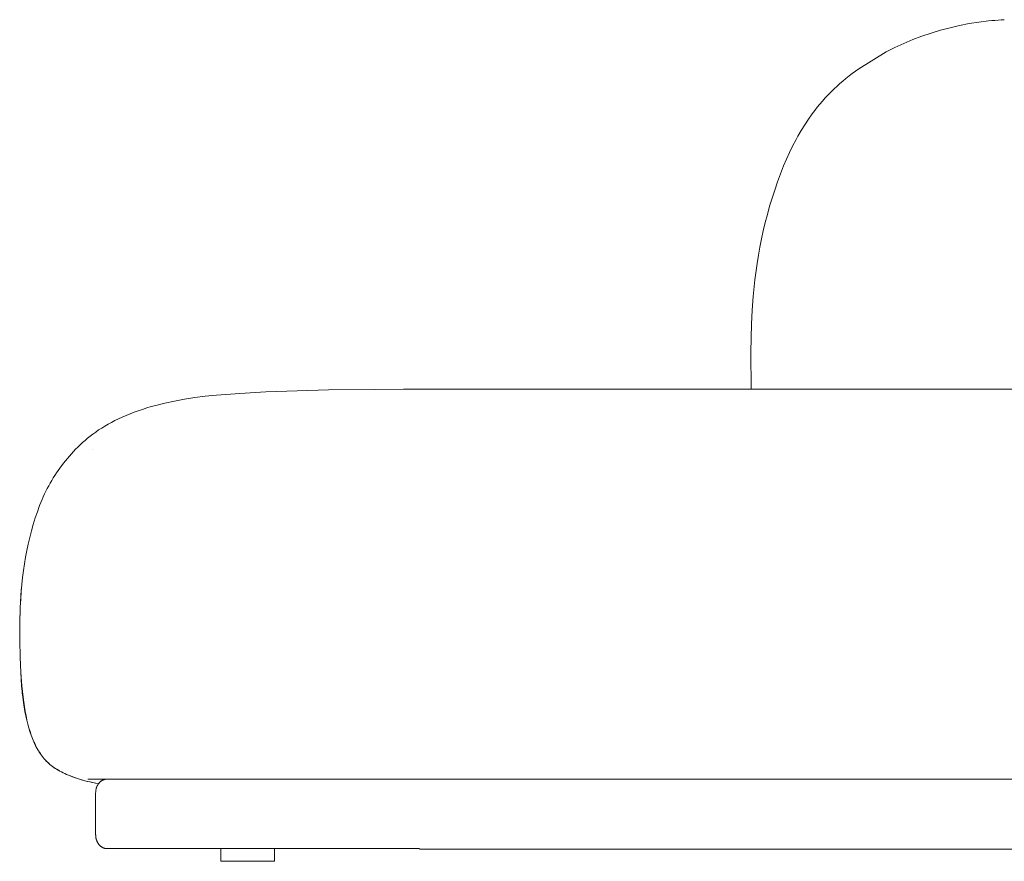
# Model space of a CAD drawing. Header units: millimetres. Extents: x -11064 to -7488, y -13382 to -11314.
# Tile 2 of 6: x -11064 to -10212, y -12105 to -11377. Entities that reach past the tile are written whole.
import ezdxf

# ---------------------------------------------------------------- set-up
doc = ezdxf.new("R2010")
doc.units = ezdxf.units.MM
doc.layers.add('Default', color=7, linetype='Continuous', lineweight=18, true_color=0x000000)

msp = doc.modelspace()

# ---------------------------------------------------------------- linework, layer by layer
at = {"layer": 'Default'}
for p, q in [((-10258.68, -11383.94), (-10266.87, -11386.11)), ((-10250.43, -11382.05), (-10258.68, -11383.94)), ((-10242.12, -11380.45), (-10250.43, -11382.05)), ((-10233.75, -11379.13), (-10242.12, -11380.45)), ((-10225.35, -11378.1), (-10233.75, -11379.13)), ((-10222.52, -11377.83), (-10225.35, -11378.1)), ((-10219.81, -11377.6), (-10222.52, -11377.83)), ((-10217.14, -11377.39), (-10219.81, -11377.6)), ((-10214.45, -11377.21), (-10217.14, -11377.39)), ((-10211.72, -11377.03), (-10214.45, -11377.21)), ((-10282.98, -11391.3), (-10290.9, -11394.3)), ((-10274.97, -11388.57), (-10282.98, -11391.3)), ((-10266.87, -11386.11), (-10274.97, -11388.57)), ((-10306.4, -11401.12), (-10313.96, -11404.92)), ((-10298.71, -11397.58), (-10306.4, -11401.12)), ((-10290.9, -11394.3), (-10298.71, -11397.58)), ((-10313.96, -11404.92), (-10337.6, -11419.42)), ((-10346.09, -11425.74), (-10348.85, -11427.95)), ((-10343.29, -11423.58), (-10346.09, -11425.74)), ((-10337.6, -11419.42), (-10343.29, -11423.58)), ((-10356.43, -11434.51), (-10358.87, -11436.79)), ((-10353.94, -11432.27), (-10356.43, -11434.51)), ((-10351.41, -11430.09), (-10353.94, -11432.27)), ((-10348.85, -11427.95), (-10351.41, -11430.09)), ((-10366.62, -11444.71), (-10369.09, -11447.47)), ((-10364.1, -11442.01), (-10366.62, -11444.71)), ((-10361.52, -11439.37), (-10364.1, -11442.01)), ((-10358.87, -11436.79), (-10361.52, -11439.37)), ((-10373.59, -11452.85), (-10375.76, -11455.61)), ((-10371.37, -11450.14), (-10373.59, -11452.85)), ((-10369.09, -11447.47), (-10371.37, -11450.14)), ((-10377.87, -11458.42), (-10381.22, -11463.12)), ((-10375.76, -11455.61), (-10377.87, -11458.42)), ((-10384.41, -11467.91), (-10387.44, -11472.8)), ((-10381.22, -11463.12), (-10384.41, -11467.91)), ((-10390.33, -11477.79), (-10391.97, -11480.77)), ((-10387.44, -11472.8), (-10390.33, -11477.79)), ((-10394.89, -11486.39), (-10397.63, -11492.06)), ((-10391.97, -11480.77), (-10394.89, -11486.39)), ((-10397.63, -11492.06), (-10400.22, -11497.79)), ((-10402.68, -11503.59), (-10405.43, -11510.47)), ((-10400.22, -11497.79), (-10402.68, -11503.59)), ((-10405.43, -11510.47), (-10408.02, -11517.4)), ((-10408.02, -11517.4), (-10410.45, -11524.38)), ((-10410.45, -11524.38), (-10412.72, -11531.39)), ((-10414.84, -11538.4), (-10416.8, -11545.44)), ((-10412.72, -11531.39), (-10414.84, -11538.4)), ((-10416.8, -11545.44), (-10418.63, -11552.52)), ((-10418.63, -11552.52), (-10420.32, -11559.62)), ((-10420.32, -11559.62), (-10421.86, -11566.68)), ((-10421.86, -11566.68), (-10423.26, -11573.78)), ((-10424.54, -11580.9), (-10425.7, -11588.04)), ((-10423.26, -11573.78), (-10424.54, -11580.9)), ((-10425.7, -11588.04), (-10427.62, -11602.24)), ((-10427.62, -11602.24), (-10429.08, -11616.54)), ((-10429.08, -11616.54), (-10429.96, -11628.48)), ((-10429.96, -11628.48), (-10430.57, -11640.46)), ((-10430.57, -11640.46), (-10431.09, -11664.33)), ((-10431.09, -11664.33), (-10430.74, -11696.79)), ((-10873.27, -11700.31), (-10893.7, -11701.91)), ((-10850.85, -11699.08), (-10873.27, -11700.31)), ((-10796.56, -11697.29), (-10850.85, -11699.08)), ((-10717.68, -11696.8), (-10796.56, -11697.29)), ((-10731.73, -11696.8), (-10724.79, -11696.79)), ((-10717.86, -11696.8), (-10724.79, -11696.79)), ((-10724.79, -11696.79), (-10717.86, -11696.79)), ((-10717.86, -11696.8), (-10724.2, -11696.79)), ((-10722.52, -11696.79), (-10717.86, -11696.8)), ((-9582.05, -11696.79), (-10717.86, -11696.79)), ((-10938.14, -11708.74), (-10946.16, -11710.75)), ((-10929.85, -11706.95), (-10938.14, -11708.74)), ((-10921.3, -11705.4), (-10929.85, -11706.95)), ((-10912.45, -11704.05), (-10921.3, -11705.4)), ((-10903.26, -11702.9), (-10912.45, -11704.05)), ((-10893.7, -11701.91), (-10903.26, -11702.9)), ((-10964.88, -11716.71), (-10968.38, -11718.05)), ((-10961.3, -11715.42), (-10964.88, -11716.71)), ((-10957.64, -11714.17), (-10961.3, -11715.42)), ((-10953.89, -11712.98), (-10957.64, -11714.17)), ((-10950.06, -11711.84), (-10953.89, -11712.98)), ((-10946.16, -11710.75), (-10950.06, -11711.84)), ((-10984.47, -11725.41), (-10987.39, -11727.01)), ((-10981.44, -11723.85), (-10984.47, -11725.41)), ((-10978.32, -11722.34), (-10981.44, -11723.85)), ((-10975.1, -11720.86), (-10978.32, -11722.34)), ((-10971.78, -11719.43), (-10975.1, -11720.86)), ((-10968.38, -11718.05), (-10971.78, -11719.43)), ((-10998.09, -11733.77), (-11000.53, -11735.55)), ((-10995.56, -11732.03), (-10998.09, -11733.77)), ((-10992.93, -11730.32), (-10995.56, -11732.03)), ((-10990.21, -11728.65), (-10992.93, -11730.32)), ((-10987.39, -11727.01), (-10990.21, -11728.65)), ((-11009.48, -11742.94), (-11011.54, -11744.85)), ((-11007.36, -11741.05), (-11009.48, -11742.94)), ((-11005.16, -11739.19), (-11007.36, -11741.05)), ((-11002.89, -11737.35), (-11005.16, -11739.19)), ((-11000.53, -11735.55), (-11002.89, -11737.35)), ((-11017.32, -11750.71), (-11019.13, -11752.71)), ((-11015.45, -11748.74), (-11017.32, -11750.71)), ((-11013.53, -11746.79), (-11015.45, -11748.74)), ((-11011.54, -11744.85), (-11013.53, -11746.79)), ((-11000.78, -11749.15), (-11000.77, -11749.15)), ((-11022.61, -11756.74), (-11025.91, -11760.82)), ((-11019.13, -11752.71), (-11022.61, -11756.74)), ((-11030.54, -11767.08), (-11032.01, -11769.21)), ((-11029.04, -11764.97), (-11030.54, -11767.08)), ((-11025.91, -11760.82), (-11029.04, -11764.97)), ((-11036.16, -11775.77), (-11037.47, -11778.01)), ((-11034.82, -11773.55), (-11036.16, -11775.77)), ((-11033.43, -11771.37), (-11034.82, -11773.55)), ((-11032.01, -11769.21), (-11033.43, -11771.37)), ((-11041.18, -11784.97), (-11042.34, -11787.37)), ((-11039.98, -11782.61), (-11041.18, -11784.97)), ((-11038.74, -11780.3), (-11039.98, -11782.61)), ((-11037.47, -11778.01), (-11038.74, -11780.3)), ((-11044.57, -11792.3), (-11046.66, -11797.42)), ((-11043.47, -11789.81), (-11044.57, -11792.3)), ((-11042.34, -11787.37), (-11043.47, -11789.81)), ((-11048.62, -11802.7), (-11050.45, -11808.12)), ((-11046.66, -11797.42), (-11048.62, -11802.7)), ((-11050.45, -11808.12), (-11052.16, -11813.66)), ((-11053.73, -11819.28), (-11055.19, -11824.96)), ((-11052.16, -11813.66), (-11053.73, -11819.28)), ((-11055.19, -11824.96), (-11056.52, -11830.68)), ((-11057.74, -11836.41), (-11058.83, -11842.13)), ((-11056.52, -11830.68), (-11057.74, -11836.41)), ((-11058.83, -11842.13), (-11059.82, -11847.87)), ((-11060.68, -11853.68), (-11061.44, -11859.59)), ((-11059.82, -11847.87), (-11060.68, -11853.68)), ((-11061.44, -11859.59), (-11062.08, -11865.66)), ((-11062.58, -11870.59), (-11062.97, -11875.47)), ((-11062.08, -11865.66), (-11062.62, -11871.91)), ((-11062.11, -11865.89), (-11062.58, -11870.59)), ((-11062.97, -11875.47), (-11063.56, -11885.86)), ((-11063.05, -11878.39), (-11063.37, -11885.15)), ((-11062.62, -11871.91), (-11063.05, -11878.39)), ((-11063.56, -11885.86), (-11063.9, -11899.75)), ((-11063.37, -11885.15), (-11063.71, -11899.45)), ((-11063.9, -11899.75), (-11063.87, -11914.28)), ((-11063.71, -11899.45), (-11063.69, -11914.19)), ((-11063.87, -11914.28), (-11063.54, -11928.59)), ((-11063.69, -11914.19), (-11063.36, -11928.58)), ((-11063.54, -11928.59), (-11062.97, -11941.81)), ((-11063.36, -11928.58), (-11062.78, -11941.81)), ((-11062.97, -11941.81), (-11062.19, -11953.26)), ((-11062.78, -11941.81), (-11062, -11953.26)), ((-11062.19, -11953.26), (-11061.72, -11958.36)), ((-11062, -11953.26), (-11061.53, -11958.36)), ((-11061.72, -11958.36), (-11061.2, -11963.1)), ((-11060.97, -11964.97), (-11061.61, -11959.42)), ((-11061.53, -11958.36), (-11061.02, -11963.1)), ((-11061.2, -11963.1), (-11060.63, -11967.53)), ((-11061.02, -11963.1), (-11060.45, -11967.53)), ((-11060.26, -11970.09), (-11060.97, -11964.97)), ((-11060.63, -11967.53), (-11060.01, -11971.69)), ((-11060.45, -11967.53), (-11059.82, -11971.69)), ((-11059.47, -11974.87), (-11060.26, -11970.09)), ((-11060.01, -11971.69), (-11059.33, -11975.62)), ((-11059.82, -11971.69), (-11059.14, -11975.62)), ((-11058.59, -11979.38), (-11059.47, -11974.87)), ((-11059.33, -11975.62), (-11058.59, -11979.38)), ((-11059.14, -11975.62), (-11058.41, -11979.38)), ((-11057.8, -11982.99), (-11058.59, -11979.38)), ((-11058.59, -11979.38), (-11057.8, -11982.99)), ((-11058.41, -11979.38), (-11057.61, -11982.99)), ((-11056.95, -11986.46), (-11057.8, -11982.99)), ((-11057.8, -11982.99), (-11056.95, -11986.46)), ((-11057.61, -11982.99), (-11056.76, -11986.46)), ((-11056.03, -11989.8), (-11056.95, -11986.46)), ((-11056.95, -11986.46), (-11056.03, -11989.8)), ((-11056.76, -11986.46), (-11055.85, -11989.8)), ((-11055.06, -11993.02), (-11056.03, -11989.8)), ((-11056.03, -11989.8), (-11055.06, -11993.02)), ((-11055.85, -11989.8), (-11054.87, -11993.02)), ((-11054.01, -11996.1), (-11055.06, -11993.02)), ((-11055.06, -11993.02), (-11054.01, -11996.1)), ((-11054.87, -11993.02), (-11053.83, -11996.1)), ((-11052.9, -11999.06), (-11054.01, -11996.1)), ((-11054.01, -11996.1), (-11052.9, -11999.06)), ((-11053.83, -11996.1), (-11052.71, -11999.06)), ((-11052.32, -12000.49), (-11052.9, -11999.06)), ((-11052.9, -11999.06), (-11052.32, -12000.49)), ((-11052.71, -11999.06), (-11052.13, -12000.49)), ((-11051.72, -12001.89), (-11052.32, -12000.49)), ((-11052.32, -12000.49), (-11051.72, -12001.89)), ((-11052.13, -12000.49), (-11051.53, -12001.89)), ((-11051.1, -12003.27), (-11051.72, -12001.89)), ((-11051.72, -12001.89), (-11051.1, -12003.27)), ((-11051.53, -12001.89), (-11050.91, -12003.27)), ((-11050.46, -12004.61), (-11051.1, -12003.27)), ((-11051.1, -12003.27), (-11050.46, -12004.61)), ((-11050.91, -12003.27), (-11050.27, -12004.61)), ((-11049.8, -12005.92), (-11050.46, -12004.61)), ((-11050.46, -12004.61), (-11049.8, -12005.92)), ((-11050.27, -12004.61), (-11049.62, -12005.92)), ((-11049.13, -12007.2), (-11049.8, -12005.92)), ((-11049.8, -12005.92), (-11049.13, -12007.2)), ((-11049.62, -12005.92), (-11048.94, -12007.2)), ((-11048.43, -12008.45), (-11049.13, -12007.2)), ((-11049.13, -12007.2), (-11048.43, -12008.45)), ((-11048.94, -12007.2), (-11048.24, -12008.45)), ((-11047.71, -12009.68), (-11048.43, -12008.45)), ((-11048.43, -12008.45), (-11047.71, -12009.68)), ((-11048.24, -12008.45), (-11047.52, -12009.68)), ((-11046.96, -12010.87), (-11047.71, -12009.68)), ((-11047.71, -12009.68), (-11046.96, -12010.87)), ((-11047.52, -12009.68), (-11046.78, -12010.87)), ((-11046.19, -12012.04), (-11046.96, -12010.87)), ((-11046.96, -12010.87), (-11046.19, -12012.04)), ((-11046.78, -12010.87), (-11046.01, -12012.04)), ((-11045.39, -12013.18), (-11046.19, -12012.04)), ((-11046.19, -12012.04), (-11045.39, -12013.18)), ((-11046.01, -12012.04), (-11045.21, -12013.18)), ((-11044.57, -12014.29), (-11045.39, -12013.18)), ((-11045.39, -12013.18), (-11044.57, -12014.29)), ((-11045.21, -12013.18), (-11044.38, -12014.29)), ((-11043.71, -12015.37), (-11044.57, -12014.29)), ((-11044.57, -12014.29), (-11043.71, -12015.37)), ((-11044.38, -12014.29), (-11043.52, -12015.37)), ((-11042.82, -12016.43), (-11043.71, -12015.37)), ((-11043.71, -12015.37), (-11042.82, -12016.43)), ((-11043.52, -12015.37), (-11042.64, -12016.43)), ((-11041.9, -12017.46), (-11042.82, -12016.43)), ((-11042.82, -12016.43), (-11041.9, -12017.46)), ((-11042.64, -12016.43), (-11041.71, -12017.46)), ((-11040.95, -12018.47), (-11041.9, -12017.46)), ((-11041.9, -12017.46), (-11040.95, -12018.47)), ((-11041.71, -12017.46), (-11040.76, -12018.47)), ((-11039.96, -12019.45), (-11040.95, -12018.47)), ((-11040.95, -12018.47), (-11039.96, -12019.45)), ((-11040.76, -12018.47), (-11039.77, -12019.45)), ((-11038.93, -12020.4), (-11039.96, -12019.45)), ((-11039.96, -12019.45), (-11038.93, -12020.4)), ((-11039.77, -12019.45), (-11038.74, -12020.4)), ((-11037.86, -12021.33), (-11038.93, -12020.4)), ((-11038.93, -12020.4), (-11037.86, -12021.33)), ((-11038.74, -12020.4), (-11037.68, -12021.33)), ((-11036.76, -12022.23), (-11037.86, -12021.33)), ((-11037.86, -12021.33), (-11036.76, -12022.23)), ((-11037.68, -12021.33), (-11036.57, -12022.23)), ((-11035.61, -12023.11), (-11036.76, -12022.23)), ((-11036.76, -12022.23), (-11035.61, -12023.11)), ((-11036.57, -12022.23), (-11035.42, -12023.11)), ((-11034.42, -12023.97), (-11035.61, -12023.11)), ((-11035.61, -12023.11), (-11034.42, -12023.97)), ((-11035.42, -12023.11), (-11034.23, -12023.97)), ((-11033.19, -12024.8), (-11034.42, -12023.97)), ((-11034.42, -12023.97), (-11033.19, -12024.8)), ((-11034.23, -12023.97), (-11033, -12024.8)), ((-11031.92, -12025.61), (-11033.19, -12024.8)), ((-11033.19, -12024.8), (-11031.92, -12025.61)), ((-11033, -12024.8), (-11031.73, -12025.61)), ((-11030.6, -12026.4), (-11031.92, -12025.61)), ((-11031.92, -12025.61), (-11030.6, -12026.4)), ((-11031.73, -12025.61), (-11030.41, -12026.4)), ((-11029.24, -12027.17), (-11030.6, -12026.4)), ((-11030.6, -12026.4), (-11029.24, -12027.17)), ((-11030.41, -12026.4), (-11029.05, -12027.17)), ((-11027.83, -12027.92), (-11029.24, -12027.17)), ((-11029.24, -12027.17), (-11027.83, -12027.92)), ((-11029.05, -12027.17), (-11027.64, -12027.92)), ((-11026.38, -12028.65), (-11027.83, -12027.92)), ((-11027.83, -12027.92), (-11026.38, -12028.65)), ((-11027.64, -12027.92), (-11026.19, -12028.65)), ((-11024.88, -12029.36), (-11026.38, -12028.65)), ((-11026.38, -12028.65), (-11024.88, -12029.36)), ((-11026.19, -12028.65), (-11024.7, -12029.36)), ((-11023.34, -12030.05), (-11024.88, -12029.36)), ((-11024.88, -12029.36), (-11023.34, -12030.05)), ((-11024.7, -12029.36), (-11023.15, -12030.05)), ((-11021.75, -12030.73), (-11023.34, -12030.05)), ((-11023.34, -12030.05), (-11021.75, -12030.73)), ((-11023.15, -12030.05), (-11021.56, -12030.73)), ((-11020.11, -12031.39), (-11021.75, -12030.73)), ((-11021.75, -12030.73), (-11020.11, -12031.39)), ((-11021.56, -12030.73), (-11019.93, -12031.39)), ((-11016.69, -12032.66), (-11020.11, -12031.39)), ((-11020.11, -12031.39), (-11016.69, -12032.66)), ((-11019.93, -12031.39), (-11016.51, -12032.66)), ((-11013.08, -12033.88), (-11016.69, -12032.66)), ((-11016.69, -12032.66), (-11013.08, -12033.88)), ((-11016.51, -12032.66), (-11012.89, -12033.88)), ((-11009.41, -12035), (-11013.08, -12033.88)), ((-11013.08, -12033.88), (-11009.41, -12035)), ((-11012.89, -12033.88), (-11009.22, -12035)), ((-11007.45, -12035.53), (-11009.41, -12035)), ((-11009.41, -12035), (-11007.45, -12035.53)), ((-11009.22, -12035), (-11007.27, -12035.53)), ((-11005.39, -12036.06), (-11007.45, -12035.53)), ((-11007.45, -12035.53), (-11005.39, -12036.06)), ((-11007.27, -12035.53), (-11005.2, -12036.06)), ((-11003.19, -12036.57), (-11005.39, -12036.06)), ((-11005.39, -12036.06), (-11003.19, -12036.57)), ((-11005.2, -12036.06), (-11003, -12036.57)), ((-11004.81, -12034.07), (-10717.86, -12034.07)), ((-11000.84, -12037.07), (-11003.19, -12036.57)), ((-11003.19, -12036.57), (-11000.83, -12037.07)), ((-11003, -12036.57), (-11000.65, -12037.07)), ((-10998.31, -12037.55), (-11000.84, -12037.07)), ((-11000.83, -12037.07), (-10998.31, -12037.55)), ((-11000.65, -12037.07), (-10998.12, -12037.55)), ((-10995.59, -12038.02), (-10998.31, -12037.55)), ((-10998.31, -12037.55), (-10995.59, -12038.02)), ((-10998.12, -12037.55), (-10995.4, -12038.02)), ((-10997.43, -12041.56), (-10997.28, -12041.14)), ((-10997.28, -12041.14), (-10997.11, -12040.73)), ((-10997.11, -12040.73), (-10996.94, -12040.32)), ((-10996.94, -12040.32), (-10996.74, -12039.92)), ((-10996.74, -12039.92), (-10996.54, -12039.52)), ((-10996.54, -12039.52), (-10996.32, -12039.13)), ((-10996.32, -12039.13), (-10996.09, -12038.75)), ((-10996.09, -12038.75), (-10995.84, -12038.38)), ((-10995.84, -12038.38), (-10995.59, -12038.02)), ((-10995.59, -12038.02), (-10995.4, -12037.76)), ((-10995.4, -12037.76), (-10995.2, -12037.51)), ((-10995.2, -12037.51), (-10994.99, -12037.27)), ((-10994.99, -12037.27), (-10994.78, -12037.03)), ((-10994.78, -12037.03), (-10994.55, -12036.8)), ((-10994.55, -12036.8), (-10994.32, -12036.58)), ((-10994.32, -12036.58), (-10994.09, -12036.36)), ((-10994.09, -12036.36), (-10993.84, -12036.16)), ((-10993.84, -12036.16), (-10993.59, -12035.96)), ((-10993.59, -12035.96), (-10993.33, -12035.77)), ((-10993.33, -12035.77), (-10993.07, -12035.59)), ((-10993.07, -12035.59), (-10992.79, -12035.42)), ((-10992.79, -12035.42), (-10992.52, -12035.26)), ((-10992.52, -12035.26), (-10992.24, -12035.11)), ((-10992.24, -12035.11), (-10991.95, -12034.97)), ((-10991.95, -12034.97), (-10991.66, -12034.84)), ((-10991.66, -12034.84), (-10991.36, -12034.71)), ((-10991.36, -12034.71), (-10991.06, -12034.6)), ((-10991.06, -12034.6), (-10990.76, -12034.5)), ((-10990.76, -12034.5), (-10990.45, -12034.41)), ((-10990.45, -12034.41), (-10990.14, -12034.33)), ((-10990.14, -12034.33), (-10989.83, -12034.26)), ((-10989.83, -12034.26), (-10989.52, -12034.2)), ((-10989.52, -12034.2), (-10989.2, -12034.15)), ((-10989.2, -12034.15), (-10988.88, -12034.11)), ((-10988.88, -12034.11), (-10988.57, -12034.09)), ((-10988.57, -12034.09), (-10988.25, -12034.07)), ((-10717.86, -12034.07), (-9582.05, -12034.07)), ((-10998.14, -12045.93), (-10998.13, -12045.49)), ((-10998.14, -12082.39), (-10998.14, -12045.93)), ((-10998.13, -12045.49), (-10998.11, -12045.04)), ((-10998.11, -12045.04), (-10998.08, -12044.6)), ((-10998.08, -12044.6), (-10998.03, -12044.16)), ((-10998.03, -12044.16), (-10997.97, -12043.71)), ((-10997.97, -12043.71), (-10997.89, -12043.28)), ((-10997.89, -12043.28), (-10997.8, -12042.84)), ((-10997.8, -12042.84), (-10997.69, -12042.41)), ((-10997.69, -12042.41), (-10997.57, -12041.98)), ((-10997.57, -12041.98), (-10997.43, -12041.56)), ((-10998.14, -12082.39), (-10998.13, -12082.65)), ((-10998.13, -12082.65), (-10998.13, -12082.92)), ((-10998.13, -12082.92), (-10998.11, -12083.19)), ((-10998.11, -12083.19), (-10998.1, -12083.46)), ((-10998.1, -12083.46), (-10998.07, -12083.73)), ((-10998.07, -12083.73), (-10998.04, -12084)), ((-10998.04, -12084), (-10998.01, -12084.27)), ((-10998.01, -12084.27), (-10997.97, -12084.55)), ((-10997.97, -12084.55), (-10997.92, -12084.83)), ((-10997.92, -12084.83), (-10997.87, -12085.1)), ((-10997.87, -12085.1), (-10997.81, -12085.38)), ((-10997.81, -12085.38), (-10997.75, -12085.66)), ((-10997.75, -12085.66), (-10997.68, -12085.93)), ((-10997.68, -12085.93), (-10997.6, -12086.21)), ((-10997.6, -12086.21), (-10997.52, -12086.48)), ((-10997.52, -12086.48), (-10997.43, -12086.76)), ((-10997.43, -12086.76), (-10997.34, -12087.03)), ((-10997.34, -12087.03), (-10997.24, -12087.3)), ((-10997.24, -12087.3), (-10997.13, -12087.57)), ((-10997.13, -12087.57), (-10997.02, -12087.84)), ((-10997.02, -12087.84), (-10996.9, -12088.1)), ((-10996.9, -12088.1), (-10996.77, -12088.37)), ((-10996.77, -12088.37), (-10996.64, -12088.63)), ((-10996.64, -12088.63), (-10996.51, -12088.88)), ((-10996.51, -12088.88), (-10996.36, -12089.14)), ((-10996.36, -12089.14), (-10996.21, -12089.38)), ((-10996.21, -12089.38), (-10996.06, -12089.63)), ((-10996.06, -12089.63), (-10995.9, -12089.87)), ((-10995.9, -12089.87), (-10995.73, -12090.1)), ((-10995.73, -12090.1), (-10995.56, -12090.33)), ((-10995.56, -12090.33), (-10995.39, -12090.56)), ((-10995.39, -12090.56), (-10995.21, -12090.78)), ((-10995.21, -12090.78), (-10995.02, -12090.99)), ((-10995.02, -12090.99), (-10994.83, -12091.2)), ((-10994.83, -12091.2), (-10994.64, -12091.4)), ((-10994.64, -12091.4), (-10994.44, -12091.6)), ((-10994.44, -12091.6), (-10994.24, -12091.79)), ((-10994.24, -12091.79), (-10994.03, -12091.97)), ((-10994.03, -12091.97), (-10993.82, -12092.15)), ((-10993.82, -12092.15), (-10993.61, -12092.32)), ((-10993.61, -12092.32), (-10993.39, -12092.48)), ((-10993.39, -12092.48), (-10993.17, -12092.64)), ((-10993.17, -12092.64), (-10992.95, -12092.79)), ((-10992.95, -12092.79), (-10992.73, -12092.93)), ((-10992.73, -12092.93), (-10992.5, -12093.06)), ((-10992.5, -12093.06), (-10992.28, -12093.19)), ((-10992.28, -12093.19), (-10992.05, -12093.31)), ((-10992.05, -12093.31), (-10991.82, -12093.42)), ((-10991.82, -12093.42), (-10991.59, -12093.53)), ((-10991.59, -12093.53), (-10991.35, -12093.62)), ((-10991.35, -12093.62), (-10991.12, -12093.71)), ((-10991.12, -12093.71), (-10990.89, -12093.8)), ((-10990.89, -12093.8), (-10990.65, -12093.87)), ((-10990.65, -12093.87), (-10990.42, -12093.94)), ((-10990.42, -12093.94), (-10990.19, -12094)), ((-10990.19, -12094), (-10989.96, -12094.06)), ((-10989.96, -12094.06), (-10989.72, -12094.1)), ((-10989.72, -12094.1), (-10989.49, -12094.14)), ((-10989.49, -12094.14), (-10989.26, -12094.18)), ((-10989.26, -12094.18), (-10989.03, -12094.21)), ((-10989.03, -12094.21), (-10988.81, -12094.23)), ((-10988.81, -12094.23), (-10988.58, -12094.24)), ((-10988.58, -12094.24), (-10988.36, -12094.25)), ((-10988.36, -12094.25), (-10988.14, -12094.25)), ((-10988.13, -12094.25), (-10988.13, -12094.25)), ((-10988.13, -12094.25), (-10717.86, -12094.25)), ((-10889.86, -12105.21), (-10889.86, -12094.25)), ((-10843.47, -12094.25), (-10843.47, -12105.21)), ((-10767.04, -12094.25), (-10717.86, -12094.25)), ((-9582.05, -12094.68), (-10717.86, -12094.68)), ((-10843.47, -12105.21), (-10889.86, -12105.21)), ((-10843.47, -12105.21), (-10843.47, -12105.21)), ((-10843.47, -12105.21), (-10843.47, -12105.21))]:
    msp.add_line(p, q, dxfattribs=at)

doc.saveas('drawing.dxf')
